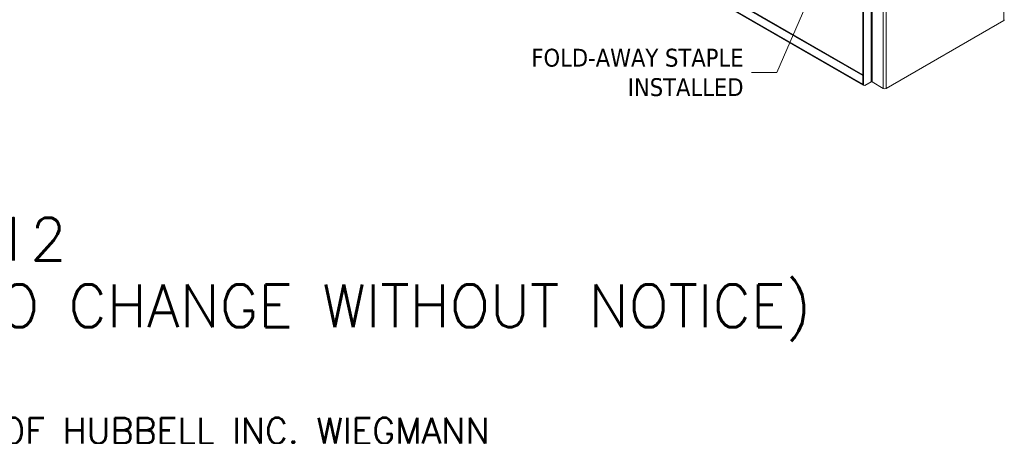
# Model space of a CAD drawing. Header units: inches. Extents: x 18 to 297, y 11 to 185.
# Tile 8 of 13: x 226 to 295, y 11 to 40. Entities that reach past the tile are written whole.
import ezdxf

# ---------------------------------------------------------------- set-up
doc = ezdxf.new("R2010")
doc.units = ezdxf.units.IN
doc.header["$LTSCALE"] = 18
doc.header["$MEASUREMENT"] = 0
doc.layers.get('0').update_dxf_attribs({"lineweight": 5})
for name, color, linetype, lineweight in [('Symbol (ANSI)', 7, 'Continuous', 5), ('Visible (ANSI)', 7, 'Continuous', 5), ('Visible Narrow (ANSI)', 7, 'Continuous', 5)]:
    doc.layers.add(name, color=color, linetype=linetype, lineweight=lineweight)
doc.styles.add('Note Text (ANSI)', font='tahoma.ttf')
doc.styles.add('ROMANS', font='tahoma.ttf')
doc.dimstyles.new('Default (ANSI)$7', dxfattribs={"dimscale": 18, "dimtxt": 0.07, "dimasz": 0.098425, "dimexe": 0.125, "dimexo": 0.0625, "dimgap": 0.031496, "dimtad": 0, "dimtih": 1, "dimtoh": 1, "dimrnd": 1e-08, "dimzin": 0, "dimdsep": 46, "dimtxsty": 'ROMANS', "dimblk": 'Filled-1', "dimcen": 0.09, "dimdle": 0.393701, "dimclrd": 256, "dimclre": 256, "dimclrt": 256, "dimadec": 0, "dimazin": 0, "dimtfac": 1, "dimtofl": 0, "dimtmove": 0, "dimatfit": 3, "dimfxl": 1, "dimtolj": 1, "dimtzin": 0, "dimlwd": -1, "dimlwe": -1, "dimarcsym": 0})

# ---------------------------------------------------------------- blocks, each defined once
blk = doc.blocks.new('Filled-1')
at = {"color": 0}
for p, q in [((0, 0), (-1, 0.167)), ((-1, 0.167), (-1, -0.167)), ((-1, 0), (0, 0)), ((-1, -0.167), (0, 0))]:
    blk.add_line(p, q, dxfattribs=at)
at = {"color": 0, "flags": 128}
blk.add_lwpolyline([(-1, -0.167), (0, 0), (-1, 0.167), (-1, -0.167)], dxfattribs=at)
at = {"color": 0}
blk.add_solid([(-1, -0.167), (0, 0), (-1, 0.167), (-1, -0.167)], dxfattribs=at)

msp = doc.modelspace()

# ---------------------------------------------------------------- linework, layer by layer
at = {"layer": 'Visible (ANSI)'}
for p, q in [((285.406, 68.7404), (285.406, 35.8254)), ((285.4583, 68.7102), (285.4583, 35.7951)), ((261.9057, 50.0056), (285.3949, 36.4441)), ((261.958, 50.0358), (285.406, 36.4981)), ((285.4232, 35.7786), (261.934, 49.3401)), ((295.3334, 40.3322), (287.0411, 35.5447)), ((285.406, 36.4505), (285.3949, 36.4441)), ((285.3949, 36.4441), (285.3949, 35.8411)), ((285.4583, 35.7951), (285.406, 35.8254)), ((285.5467, 35.7441), (285.4583, 35.7951)), ((285.5467, 35.7441), (285.9805, 35.9946)), ((286.8481, 35.5447), (286.0689, 35.9946))]:
    msp.add_line(p, q, dxfattribs=at)
for centre, major_axis, start_param, end_param in [((295.2369, 40.3879), (0.1365, 0), 5.4977871, 6.2831853), ((285.4914, 35.8968), (-0.0682, -0.1182), 5.4977871, 6.9803279), ((286.0247, 35.9691), (0.0625, 0), 0.7853982, 2.3561945), ((286.9446, 35.6004), (-0.1365, 0), 0.7853982, 2.3561945)]:
    msp.add_ellipse(centre, major_axis=major_axis, ratio=0.5773503, start_param=start_param, end_param=end_param, dxfattribs=at)
at = {"layer": 'Visible Narrow (ANSI)'}
for p, q in [((295.3334, 40.3322), (295.3334, 73.9268)), ((286.8481, 35.5447), (286.8481, 69.0278)), ((287.0411, 69.1392), (287.0411, 35.5447)), ((285.9805, 35.9946), (285.9805, 51.0647)), ((286.0689, 51.0828), (286.0689, 35.9946)), ((261.9057, 49.4026), (285.3949, 35.8411)), ((285.3949, 35.8411), (285.406, 35.8475))]:
    msp.add_line(p, q, dxfattribs=at)

# ---------------------------------------------------------------- texts
at = {"layer": 'Symbol (ANSI)'}
for s, insert, char_height, width, attachment_point, line_spacing_factor, style in [('{\\fTahoma|b0|i0;FOLD-AWAY STAPLE\\P\\fTahoma|b0|i0;INSTALLED}', (276.997, 36.6584), 1.26, 15.782674, 6, 0.987884, 'ROMANS'), ('\\pxsm0.94;{\\fRomanS|b0|i0;\\H3.0006;PART#: RHC423612\\P\\fRomanS|b0|i0;\\H3.0006;(DATA SUBJECT TO CHANGE WITHOUT NOTICE)\\P\\fRomanS|b0|i0;\\H3.0006; \\P\\fRomanS|b0|i0;\\H1.8000;THIS DRAWING IS PROPERTY OF HUBBELL INC. WIEGMANN\\P\\fRomanS|b0|i0;\\H1.8000;ALL INFORMATION IS PROPRIETARY AND NOT TO BE DUPLICATED\\f|b0|i0;\\H1.8000; \\P}', (189.8135, 17.0482), 1.8, 115.674305, 4, 0.785166, 'Note Text (ANSI)')]:
    msp.add_mtext(s, dxfattribs=dict(at, insert=insert, char_height=char_height, width=width, attachment_point=attachment_point, line_spacing_factor=line_spacing_factor, style=style))

# ---------------------------------------------------------------- leaders
at = {"layer": 'Symbol (ANSI)', "annotation_type": 0, "has_hookline": 1, "hookline_direction": 1, "text_width": 15.5963}
msp.add_leader([(285.9002, 51.6774), (279.3356, 36.6584), (277.5639, 36.6584)], dimstyle='Default (ANSI)$7', override={"dimtad": 0}, dxfattribs=at)

doc.saveas('drawing.dxf')
